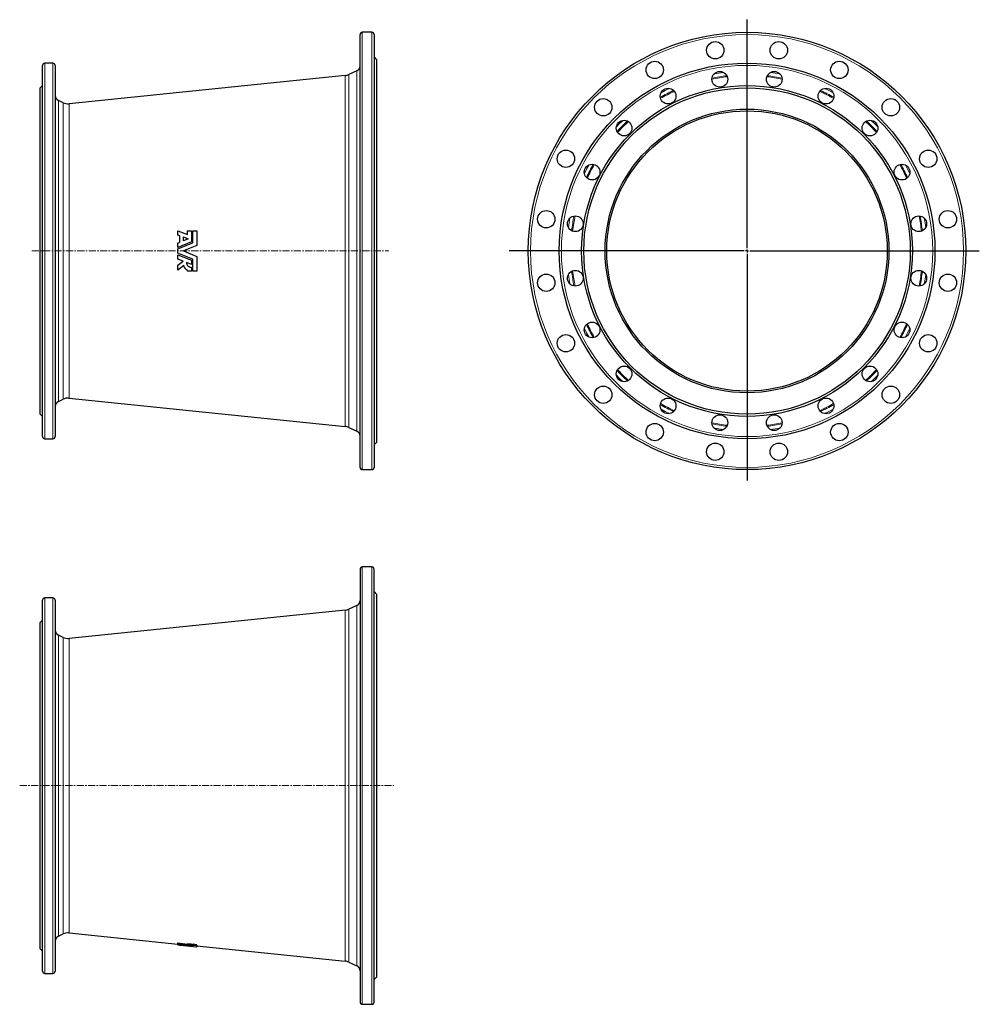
# Model space of a CAD drawing. Header units: millimetres. Extents: x 141 to 1852, y 72 to 1828.
import ezdxf

# ---------------------------------------------------------------- set-up
doc = ezdxf.new("R2010")
doc.units = ezdxf.units.MM
doc.linetypes.add('CENTERX2', pattern=[20.32, 12.7, -2.54, 2.54, -2.54])
doc.layers.add('FORMAT', color=7, linetype='Continuous')

# ---------------------------------------------------------------- blocks, each defined once
blk = doc.blocks.new('SW_CENTERMARKSYMBOL_0')
at = {"layer": 'FORMAT', "color": 0}
for p, q in [((0, 5), (0, 412.6)), ((-5, 0), (-424, 0)), ((0, 0), (-2.5, 0)), ((0, 0), (0, 2.5)), ((0, 0), (0, -2.5)), ((0, 0), (2.5, 0)), ((5, 0), (414.1, 0)), ((0, -5), (0, -409.4))]:
    blk.add_line(p, q, dxfattribs=at)

msp = doc.modelspace()

# ---------------------------------------------------------------- linework, layer by layer
at = {"color": 7, "linetype": 'Continuous', "lineweight": 25}
for p, q in [((747.4, 1029.4), (747.4, 1801.4)), ((768.4, 1805.4), (751.4, 1805.4)), ((772.4, 1801.4), (772.4, 1415.4)), ((777.4, 1756.4), (772.4, 1761.4)), ((777.4, 1415.4), (777.4, 1756.4)), ((181.4, 1084.4), (181.4, 1746.4)), ((199.9, 1750.4), (185.4, 1750.4)), ((203.9, 1746.4), (203.9, 1415.4)), ((721, 1728.3), (228.6, 1678)), ((741.6, 1736.7), (727.4, 1730.1)), ((181.4, 1710.4), (177.4, 1706.4)), ((177.4, 1415.4), (177.4, 1706.4)), ((218.1, 1679.8), (209.7, 1683.7)), ((422.4, 1443.8), (422.4, 1451.4)), ((422.4, 1451.4), (440, 1444.6)), ((426.2, 1442.3), (422.4, 1443.8)), ((426.2, 1431.1), (426.2, 1442.3)), ((432.7, 1440.5), (441.2, 1437.3)), ((432.7, 1433.8), (432.7, 1440.5)), ((440, 1444.6), (440, 1451.4)), ((440, 1451.4), (446.8, 1451.4)), ((446.8, 1451.4), (446.8, 1431.9)), ((449.6, 1430), (449.6, 1451.4)), ((449.6, 1451.4), (456.7, 1451.4)), ((456.7, 1451.4), (456.7, 1425.1)), ((446.8, 1431.9), (422.4, 1421.9)), ((422.4, 1429.6), (426.2, 1431.1)), ((422.4, 1419), (449.6, 1430)), ((422.4, 1421.9), (422.4, 1429.6)), ((441.2, 1437.3), (432.7, 1433.8)), ((456.7, 1425.1), (432.7, 1415.4)), ((177.4, 1124.4), (177.4, 1415.4)), ((203.9, 1415.4), (203.9, 1084.4)), ((422.4, 1411.8), (422.4, 1419)), ((449.6, 1400.7), (422.4, 1411.8)), ((422.4, 1401.1), (422.4, 1408.8)), ((422.4, 1408.8), (446.8, 1398.9)), ((432.7, 1415.4), (456.7, 1405.6)), ((456.7, 1405.6), (456.7, 1379.4)), ((772.4, 1415.4), (772.4, 1029.4)), ((777.4, 1074.4), (777.4, 1415.4)), ((432, 1397.2), (422.4, 1401.1)), ((422.4, 1390), (432, 1397.2)), ((422.4, 1381.1), (422.4, 1390)), ((433.3, 1389.3), (422.4, 1381.1)), ((446.8, 1391.2), (437.9, 1394.8)), ((446.8, 1398.9), (446.8, 1391.2)), ((449.6, 1379.4), (449.6, 1400.7)), ((440, 1379.4), (440, 1381.4)), ((446.8, 1379.4), (440, 1379.4)), ((446.8, 1386.2), (446.8, 1379.4)), ((456.7, 1379.4), (449.6, 1379.4)), ((209.7, 1147.1), (218.1, 1151)), ((228.6, 1152.8), (721, 1102.4)), ((177.4, 1124.4), (181.4, 1120.4)), ((727.4, 1100.7), (741.6, 1094.1)), ((185.4, 1080.4), (199.9, 1080.4)), ((772.4, 1069.4), (777.4, 1074.4)), ((751.4, 1025.4), (768.4, 1025.4)), ((747.4, 847.8), (747.4, 75.8)), ((768.4, 851.8), (751.4, 851.8)), ((772.4, 75.8), (772.4, 847.8)), ((777.4, 802.8), (772.4, 807.8)), ((181.4, 130.8), (181.4, 792.8)), ((199.9, 796.8), (185.4, 796.8)), ((203.9, 792.8), (203.9, 130.8)), ((777.4, 120.8), (777.4, 802.8)), ((721, 774.8), (228.6, 724.5)), ((741.6, 783.2), (727.4, 776.5)), ((181.4, 756.8), (177.4, 752.8)), ((177.4, 170.8), (177.4, 752.8)), ((218.1, 726.2), (209.7, 730.2)), ((209.7, 193.5), (218.1, 197.5)), ((228.6, 199.2), (422.4, 179.4)), ((422.4, 180.2), (422.4, 181.7)), ((422.4, 179.3), (422.4, 180.2)), ((422.4, 178.3), (422.4, 179.3)), ((422.4, 178), (422.4, 178.3)), ((422.4, 177.9), (422.4, 178)), ((422.4, 177.9), (432.7, 176.9)), ((422.4, 177.9), (422.4, 177.9)), ((426.2, 178), (426.2, 178.8)), ((432.7, 177.5), (432.7, 178)), ((446.8, 179.2), (440, 179.9)), ((440, 178.4), (440, 179.9)), ((440, 177.6), (440, 178.4)), ((446.8, 177.7), (446.8, 179.2)), ((446.8, 177.7), (446.8, 175.9)), ((449.6, 177.4), (449.6, 178.9)), ((449.6, 175.5), (449.6, 177.4)), ((456.7, 176.7), (456.7, 178.2)), ((456.7, 176.7), (456.7, 174.6)), ((456.7, 175.9), (721, 148.9)), ((177.4, 170.8), (181.4, 166.8)), ((727.4, 147.2), (741.6, 140.5)), ((185.4, 126.8), (199.9, 126.8)), ((772.4, 115.8), (777.4, 120.8)), ((751.4, 71.8), (768.4, 71.8))]:
    msp.add_line(p, q, dxfattribs=at)
at = {"color": 8, "linetype": 'Continuous', "lineweight": 18}
for p, q in [((751.4, 1805.4), (751.4, 1025.4)), ((768.4, 1415.4), (768.4, 1805.4)), ((185.4, 1750.4), (185.4, 1080.4)), ((199.9, 1415.4), (199.9, 1750.4)), ((721, 1102.4), (721, 1728.3)), ((727.4, 1730.1), (727.4, 1100.7)), ((741.6, 1094.1), (741.6, 1736.7)), ((209.7, 1683.7), (209.7, 1415.4)), ((218.1, 1415.4), (218.1, 1679.8)), ((228.6, 1678), (228.6, 1152.8)), ((199.9, 1080.4), (199.9, 1415.4)), ((209.7, 1415.4), (209.7, 1147.1)), ((218.1, 1151), (218.1, 1415.4)), ((768.4, 1025.4), (768.4, 1415.4)), ((751.4, 851.8), (751.4, 71.8)), ((768.4, 71.8), (768.4, 851.8)), ((185.4, 796.8), (185.4, 126.8)), ((199.9, 126.8), (199.9, 796.8)), ((721, 148.9), (721, 774.8)), ((727.4, 776.5), (727.4, 147.2)), ((741.6, 140.5), (741.6, 783.2)), ((209.7, 730.2), (209.7, 193.5)), ((218.1, 197.5), (218.1, 726.2)), ((228.6, 724.5), (228.6, 199.2))]:
    msp.add_line(p, q, dxfattribs=at)
at = {"color": 8, "linetype": 'Continuous', "lineweight": 18, "flags": 128}
for points in [[(1395.5, 1733.9), (1387.2, 1732.7), (1378.9, 1731.3)], [(1496, 1731.3), (1487.7, 1732.7), (1479.4, 1733.9)], [(1299.1, 1705.4), (1291.6, 1701.7), (1284.1, 1697.7)], [(1590.7, 1697.7), (1583.3, 1701.7), (1575.8, 1705.4)], [(1216.3, 1648.4), (1210.2, 1642.6), (1204.4, 1636.6)], [(1670.5, 1636.6), (1664.6, 1642.6), (1658.6, 1648.4)], [(1155.1, 1568.7), (1151.2, 1561.2), (1147.4, 1553.7)], [(1727.4, 1553.7), (1723.7, 1561.2), (1719.8, 1568.7)], [(1121.5, 1473.9), (1120.1, 1465.6), (1118.9, 1457.3)], [(1756, 1457.3), (1754.8, 1465.6), (1753.4, 1473.9)], [(1118.9, 1373.4), (1120.1, 1365.1), (1121.5, 1356.8)], [(1753.4, 1356.8), (1754.8, 1365.1), (1756, 1373.4)], [(1147.4, 1277), (1151.2, 1269.5), (1155.1, 1262.1)], [(1719.8, 1262.1), (1723.7, 1269.5), (1727.4, 1277)], [(1204.4, 1194.2), (1210.2, 1188.2), (1216.3, 1182.3)], [(1658.6, 1182.3), (1664.6, 1188.2), (1670.5, 1194.2)], [(1284.1, 1133), (1291.6, 1129.1), (1299.1, 1125.4)], [(1575.8, 1125.4), (1583.3, 1129.1), (1590.7, 1133)], [(1378.9, 1099.4), (1387.2, 1098), (1395.5, 1096.8)], [(1479.4, 1096.8), (1487.7, 1098), (1496, 1099.4)]]:
    msp.add_lwpolyline(points, dxfattribs=at)
at = {"color": 7, "linetype": 'Continuous', "lineweight": 25, "flags": 128}
for points in [[(440, 178.4), (442.5, 178.1), (446.8, 177.7)], [(456.7, 178.2), (449.7, 178.9), (449.6, 178.9)], [(449.6, 177.4), (452.2, 177.1), (456.7, 176.7)]]:
    msp.add_lwpolyline(points, dxfattribs=at)
at = {"color": 7, "linetype": 'Continuous', "lineweight": 25}
for centre, radius in [((1437.4, 1415.4), 390), ((1380.7, 1773.4), 15.5), ((1494.1, 1773.4), 15.5), ((1437.4, 1415.4), 335), ((1272.9, 1738.4), 15.5), ((1602, 1738.4), 15.5), ((1388.9, 1721.6), 14), ((1485.9, 1721.6), 14), ((1437.4, 1415.4), 295), ((1437.4, 1415.4), 291), ((1296.7, 1691.6), 14), ((1578.2, 1691.6), 14), ((1181.1, 1671.7), 15.5), ((1693.8, 1671.7), 15.5), ((1437.4, 1415.4), 253), ((1437.4, 1415.4), 250), ((1218.2, 1634.6), 14), ((1656.6, 1634.6), 14), ((1114.4, 1579.9), 15.5), ((1760.4, 1579.9), 15.5), ((1161.2, 1556.1), 14), ((1713.7, 1556.1), 14), ((1079.4, 1472.1), 15.5), ((1131.3, 1463.9), 14), ((1743.6, 1463.9), 14), ((1795.5, 1472.1), 15.5), ((1079.4, 1358.7), 15.5), ((1131.3, 1366.9), 14), ((1743.6, 1366.9), 14), ((1795.5, 1358.7), 15.5), ((1161.2, 1274.6), 14), ((1713.7, 1274.6), 14), ((1114.4, 1250.8), 15.5), ((1760.4, 1250.8), 15.5), ((1218.2, 1196.2), 14), ((1656.6, 1196.2), 14), ((1181.1, 1159), 15.5), ((1693.8, 1159), 15.5), ((1296.7, 1139.2), 14), ((1578.2, 1139.2), 14), ((1272.9, 1092.4), 15.5), ((1388.9, 1109.2), 14), ((1485.9, 1109.2), 14), ((1602, 1092.4), 15.5), ((1380.7, 1057.3), 15.5), ((1494.1, 1057.3), 15.5)]:
    msp.add_circle(centre, radius, dxfattribs=at)
at = {"color": 8, "linetype": 'Continuous', "lineweight": 18}
for radius in [386, 331]:
    msp.add_circle((1437.4, 1415.4), radius, dxfattribs=at)
at = {"color": 7, "linetype": 'Continuous', "lineweight": 25}
for centre, radius, start, end in [((751.4, 1801.4), 4, 90, 180), ((768.4, 1801.4), 4, 0, 90), ((185.4, 1746.4), 4, 90, 180), ((199.9, 1746.4), 4, 0, 90), ((737.4, 1745.7), 10, 295, 0), ((719, 1748.2), 20, 275.8322, 295), ((213.9, 1692.7), 10, 180, 245), ((226.5, 1697.9), 20, 245, 275.8322), ((213.9, 1138), 10, 115, 180), ((226.5, 1132.9), 20, 84.1678, 115), ((719, 1082.6), 20, 65, 84.1678), ((737.4, 1085), 10, 0, 65), ((185.4, 1084.4), 4, 180, 270), ((199.9, 1084.4), 4, 270, 0), ((751.4, 1029.4), 4, 180, 270), ((768.4, 1029.4), 4, 270, 0), ((751.4, 847.8), 4, 90, 180), ((768.4, 847.8), 4, 0, 90), ((185.4, 792.8), 4, 90, 180), ((199.9, 792.8), 4, 0, 90), ((737.4, 792.2), 10, 295, 0), ((719, 794.7), 20, 275.8322, 295), ((213.9, 739.2), 10, 180, 245), ((226.5, 744.4), 20, 245, 275.8322), ((213.9, 184.5), 10, 115, 180), ((226.5, 179.3), 20, 84.1678, 115), ((719, 129), 20, 65, 84.1678), ((737.4, 131.5), 10, 0, 65), ((185.4, 130.8), 4, 180, 270), ((199.9, 130.8), 4, 270, 0), ((751.4, 75.8), 4, 180, 270), ((768.4, 75.8), 4, 270, 0)]:
    msp.add_arc(centre, radius, start, end, dxfattribs=at)
at = {"color": 8, "linetype": 'Continuous', "lineweight": 18}
for radius, start, end in [(312.9, 96.4811, 101.5189), (314.7, 96.5802, 101.4198), (312.9, 78.4811, 83.5189), (314.7, 78.5802, 83.4198), (314.7, 114.5802, 119.4198), (312.9, 114.4811, 119.5189), (312.9, 60.4811, 65.5189), (314.7, 60.5802, 65.4198), (314.7, 132.5802, 137.4198), (312.9, 132.4811, 137.5189), (312.9, 42.4811, 47.5189), (314.7, 42.5802, 47.4198), (314.7, 150.5802, 155.4198), (312.9, 150.4811, 155.5189), (312.9, 24.4811, 29.5189), (314.7, 24.5802, 29.4198), (314.7, 168.5802, 173.4198), (312.9, 168.4811, 173.5189), (312.9, 6.4811, 11.5189), (314.7, 6.5802, 11.4198), (314.7, 186.5802, 191.4198), (312.9, 186.4811, 191.5189), (312.9, 348.4811, 353.5189), (314.7, 348.5802, 353.4198), (314.7, 204.5802, 209.4198), (312.9, 204.4811, 209.5189), (312.9, 330.4811, 335.5189), (314.7, 330.5802, 335.4198), (314.7, 222.5802, 227.4198), (312.9, 222.4811, 227.5189), (312.9, 312.4811, 317.5189), (314.7, 312.5802, 317.4198), (312.9, 240.4811, 245.5189), (312.9, 294.4811, 299.5189), (314.7, 240.5802, 245.4198), (314.7, 294.5802, 299.4198), (312.9, 258.4811, 263.5189), (314.7, 258.5802, 263.4198), (312.9, 276.4811, 281.5189), (314.7, 276.5802, 281.4198)]:
    msp.add_arc((1437.4, 1415.4), radius, start, end, dxfattribs=at)
at = {"color": 7, "linetype": 'Continuous', "lineweight": 25}
for centre, major_axis, ratio, start_param, end_param in [((734, 461.8), (818.7, 0), 0.370024, 4.321885, 4.344988), ((735.1, 461.8), (822.9, 0), 0.370024, 4.322521, 4.3455), ((713.8, 461.8), (817.2, 0), 0.370024, 4.347799, 4.352734), ((571.8, 461.8), (734.9, 0), 0.394121, 4.507637, 4.512876), ((591.9, 461.8), (739.9, 0), 0.394121, 4.481188, 4.514978), ((599.7, 461.8), (741.8, 0), 0.394121, 4.471044, 4.508599), ((715.8, 461.8), (817.7, 0), 0.370024, 4.358799, 4.369899), ((571.8, 461.8), (734.9, 0), 0.394121, 4.521912, 4.533724), ((620.1, 461.8), (747, 0), 0.394121, 4.458797, 4.491854), ((598.7, 461.8), (737.9, 0), 0.394121, 4.505067, 4.508864)]:
    msp.add_ellipse(centre, major_axis=major_axis, ratio=ratio, start_param=start_param, end_param=end_param, dxfattribs=at)
for points, knots in [([(440, 1381.4), (439.1, 1381.8), (438.3, 1382.2), (437.2, 1382.9), (436.9, 1383.2), (436.2, 1383.8), (435.9, 1384.2), (435.3, 1384.8), (435.1, 1385.2), (434.6, 1385.9), (434.3, 1386.3), (433.7, 1387.5), (433.4, 1388.4), (433.3, 1389.3)], [0, 0, 0, 0, 0.25, 0.25, 0.375, 0.375, 0.5, 0.5, 0.625, 0.625, 0.75, 0.75, 1, 1, 1, 1]), ([(437.9, 1394.8), (437.9, 1394.2), (438, 1393.7), (438.2, 1392.9), (438.3, 1392.6), (438.5, 1392), (438.6, 1391.8), (438.9, 1391), (439.2, 1390.5), (439.8, 1389.6), (440.2, 1389.1), (441, 1388.3), (441.5, 1388), (442.2, 1387.5), (442.5, 1387.4), (443, 1387.1), (443.2, 1387), (444, 1386.7), (444.6, 1386.5), (445.7, 1386.3), (446.3, 1386.2), (446.8, 1386.2)], [0, 0, 0, 0, 0.125, 0.125, 0.1875, 0.1875, 0.25, 0.25, 0.375, 0.375, 0.5, 0.5, 0.625, 0.625, 0.6875, 0.6875, 0.75, 0.75, 0.875, 0.875, 1, 1, 1, 1])]:
    msp.add_open_spline(points, degree=3, knots=knots, dxfattribs=at)
at = {"layer": 'FORMAT', "linetype": 'CENTERX2', "lineweight": 18}
for p, q in [((162.1, 1415.4), (798.5, 1415.4)), ((140.7, 461.8), (807.9, 461.8))]:
    msp.add_line(p, q, dxfattribs=at)

# ---------------------------------------------------------------- block references
at = {"layer": 'FORMAT'}
msp.add_blockref('SW_CENTERMARKSYMBOL_0', (1437.4, 1415.4), dxfattribs=at)

doc.saveas('drawing.dxf')
